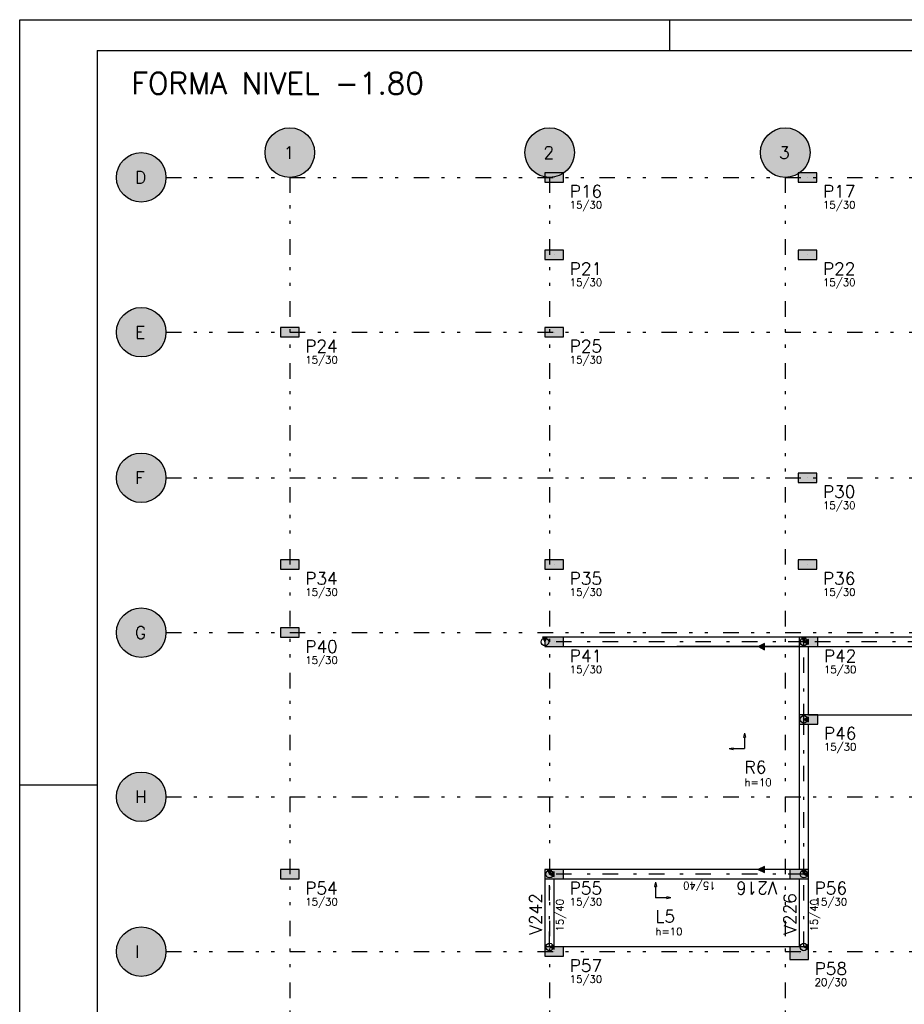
# Model space of a CAD drawing. Extents: x 0 to 119, y 0 to 84.
# Tile 3 of 8: x 0 to 29, y 52 to 84. Entities that reach past the tile are written whole.
import ezdxf

# ---------------------------------------------------------------- set-up
doc = ezdxf.new("R2010")
doc.units = 0
doc.header["$MEASUREMENT"] = 0
doc.linetypes.add('ESTILO_TQS_0003', pattern=[1.5, 0.5, -0.4, 0.1, -0.5])
doc.linetypes.add('ESTILO_TQS_0004', pattern=[2, 0.5, -0.4, 0.1, -0.4, 0.1, -0.5])
for name, color, linetype in [('1', 1, 'CONTINUOUS'), ('2', 2, 'CONTINUOUS'), ('3', 3, 'CONTINUOUS'), ('4', 4, 'CONTINUOUS'), ('6', 6, 'CONTINUOUS'), ('8', 8, 'CONTINUOUS'), ('9', 9, 'CONTINUOUS')]:
    doc.layers.add(name, color=color, linetype=linetype)
doc.styles.get("Standard").update_dxf_attribs({"font": 'ROMANS.SHX'})

msp = doc.modelspace()

# ---------------------------------------------------------------- linework, layer by layer
at = {"layer": '1', "linetype": 'Continuous'}
for points in [[(17.03926, 64.1589), (16.88926, 64.1589), (16.96426, 64.0089), (17.03926, 64.1589)], [(25.17426, 64.1589), (17.56426, 64.1589)], [(23.855927, 63.8589), (24.055927, 63.7589), (24.055927, 63.9589), (23.855927, 63.8589)], [(25.39926, 64.1589), (25.24926, 64.1589), (25.32426, 64.0089), (25.39926, 64.1589)], [(25.47426, 63.9339), (25.47426, 64.0839), (25.32426, 64.0089), (25.47426, 63.9339)], [(33.38426, 64.1589), (25.77426, 64.1589)], [(17.56426, 63.8589), (25.17426, 63.8589)], [(25.17426, 63.8589), (25.17426, 61.6589)], [(25.47426, 61.6589), (25.47426, 63.8589)], [(25.77426, 63.8589), (33.38426, 63.8589)], [(25.17426, 61.3589), (25.17426, 56.6589)], [(25.47426, 61.4339), (25.47426, 61.5839), (25.32426, 61.5089), (25.47426, 61.4339)], [(25.47426, 56.6589), (25.47426, 61.3589)], [(17.18926, 56.6589), (17.03926, 56.6589), (17.11426, 56.5089), (17.18926, 56.6589)], [(24.87426, 56.6589), (17.56426, 56.6589)], [(23.850927, 56.6589), (24.050927, 56.5589), (24.050927, 56.7589), (23.850927, 56.6589)], [(25.39926, 56.6589), (25.24926, 56.6589), (25.32426, 56.5089), (25.39926, 56.6589)], [(16.96426, 56.3589), (16.96426, 54.1589)], [(17.26426, 56.4339), (17.26426, 56.5839), (17.11426, 56.5089), (17.26426, 56.4339)], [(17.26426, 54.1589), (17.26426, 56.3589)], [(17.56426, 56.3589), (24.87426, 56.3589)], [(25.17426, 56.3589), (25.17426, 54.1589)], [(25.47426, 56.4339), (25.47426, 56.5839), (25.32426, 56.5089), (25.47426, 56.4339)], [(25.47426, 54.1589), (25.47426, 56.3589)], [(17.26426, 54.0839), (17.26426, 54.2339), (17.11426, 54.1589), (17.26426, 54.0839)], [(25.47426, 54.0839), (25.47426, 54.2339), (25.32426, 54.1589), (25.47426, 54.0839)]]:
    msp.add_lwpolyline(points, dxfattribs=at)
for centre in [(16.96426, 64.0089), (25.32426, 64.0089), (25.32426, 64.0089), (25.32426, 61.5089), (17.11426, 56.5089), (17.11426, 56.5089), (25.32426, 56.5089), (25.32426, 56.5089), (17.11426, 54.1589), (25.32426, 54.1589)]:
    msp.add_circle(centre, 0.12, dxfattribs=at)
at = {"layer": '2', "linetype": 'Continuous'}
for centre in [(8.72426, 79.8089), (17.11426, 79.8089), (24.72426, 79.8089), (3.92426, 79.0089), (3.92426, 74.0089), (3.92426, 69.3089), (3.92426, 64.3089), (3.92426, 59.0089), (3.92426, 54.0089)]:
    msp.add_circle(centre, 0.8, dxfattribs=at)
at = {"layer": '6', "linetype": 'Continuous'}
for points in [[(17.56426, 78.8589), (17.56426, 79.1589), (16.96426, 79.1589), (16.96426, 78.8589), (17.56426, 78.8589)], [(25.74426, 78.8589), (25.74426, 79.1589), (25.14426, 79.1589), (25.14426, 78.8589), (25.74426, 78.8589)], [(17.56426, 76.3589), (17.56426, 76.6589), (16.96426, 76.6589), (16.96426, 76.3589), (17.56426, 76.3589)], [(25.74426, 76.3589), (25.74426, 76.6589), (25.14426, 76.6589), (25.14426, 76.3589), (25.74426, 76.3589)], [(9.02426, 73.8589), (9.02426, 74.1589), (8.42426, 74.1589), (8.42426, 73.8589), (9.02426, 73.8589)], [(17.56426, 73.8589), (17.56426, 74.1589), (16.96426, 74.1589), (16.96426, 73.8589), (17.56426, 73.8589)], [(25.74426, 69.1589), (25.74426, 69.4589), (25.14426, 69.4589), (25.14426, 69.1589), (25.74426, 69.1589)], [(9.02426, 66.3589), (9.02426, 66.6589), (8.42426, 66.6589), (8.42426, 66.3589), (9.02426, 66.3589)], [(17.56426, 66.3589), (17.56426, 66.6589), (16.96426, 66.6589), (16.96426, 66.3589), (17.56426, 66.3589)], [(25.74426, 66.3589), (25.74426, 66.6589), (25.14426, 66.6589), (25.14426, 66.3589), (25.74426, 66.3589)], [(8.42426, 64.4589), (8.42426, 64.1589), (9.02426, 64.1589), (9.02426, 64.4589), (8.42426, 64.4589)], [(17.56426, 63.8589), (17.56426, 64.1589), (16.96426, 64.1589), (16.96426, 63.8589), (17.56426, 63.8589)], [(25.77426, 63.8589), (25.77426, 64.1589), (25.17426, 64.1589), (25.17426, 63.8589), (25.77426, 63.8589)], [(25.77426, 61.3589), (25.77426, 61.6589), (25.17426, 61.6589), (25.17426, 61.3589), (25.77426, 61.3589)], [(9.02426, 56.3589), (9.02426, 56.6589), (8.42426, 56.6589), (8.42426, 56.3589), (9.02426, 56.3589)], [(17.56426, 56.3589), (17.56426, 56.6589), (16.96426, 56.6589), (16.96426, 56.3589), (17.56426, 56.3589)], [(25.47426, 56.3589), (25.47426, 56.6589), (24.87426, 56.6589), (24.87426, 56.3589), (25.47426, 56.3589)], [(17.56426, 53.8589), (17.56426, 54.1589), (16.96426, 54.1589), (16.96426, 53.8589), (17.56426, 53.8589)], [(25.47426, 53.7589), (25.47426, 54.1589), (24.87426, 54.1589), (24.87426, 53.7589), (25.47426, 53.7589)]]:
    msp.add_lwpolyline(points, dxfattribs=at)
at = {"layer": '8', "linetype": 'Continuous'}
for p, q in [((0, 0), (0, 84.099998)), ((0, 84.099998), (118.900002, 84.099998)), ((21, 83.099998), (21, 84.099998)), ((2.5, 83.099998), (117.900002, 83.099998)), ((2.5, 83.099998), (2.5, 1)), ((17.26426, 79.0089), (17.26426, 79.0089)), ((25.44426, 79.0089), (25.44426, 79.0089)), ((17.26426, 76.5089), (17.26426, 76.5089)), ((25.44426, 76.5089), (25.44426, 76.5089)), ((8.72426, 74.0089), (8.72426, 74.0089)), ((17.26426, 74.0089), (17.26426, 74.0089)), ((25.44426, 69.3089), (25.44426, 69.3089)), ((8.72426, 66.5089), (8.72426, 66.5089)), ((17.26426, 66.5089), (17.26426, 66.5089)), ((25.44426, 66.5089), (25.44426, 66.5089)), ((8.72426, 64.3089), (8.72426, 64.3089)), ((17.26426, 64.0089), (17.26426, 64.0089)), ((25.47426, 64.0089), (25.47426, 64.0089)), ((25.17426, 63.8589), (21.21926, 63.8589)), ((25.47426, 61.6589), (45.86426, 61.6589)), ((25.47426, 61.5089), (25.47426, 61.5089)), ((23.410076, 61.06379), (23.379187, 60.931382)), ((23.410076, 61.06379), (23.440964, 60.931382)), ((23.379187, 60.931382), (23.440964, 60.931382)), ((23.410076, 60.931382), (23.410076, 60.56379)), ((22.910076, 60.56379), (23.042484, 60.594675)), ((22.910076, 60.56379), (23.042484, 60.532904)), ((23.042484, 60.532904), (23.042484, 60.594675)), ((23.042484, 60.56379), (23.410076, 60.56379)), ((0, 59.400002), (2.5, 59.400002)), ((25.17426, 56.6589), (21.20426, 56.6589)), ((8.72426, 56.5089), (8.72426, 56.5089)), ((17.26426, 56.5089), (17.26426, 56.5089)), ((25.17426, 56.5089), (25.17426, 56.5089)), ((20.53162, 56.248665), (20.500734, 56.116257)), ((20.500734, 56.116257), (20.562505, 56.116257)), ((20.53162, 56.248665), (20.562505, 56.116257)), ((20.53162, 56.116257), (20.53162, 55.748665)), ((20.899212, 55.748665), (20.53162, 55.748665)), ((21.03162, 55.748665), (20.899212, 55.779554)), ((20.899212, 55.779554), (20.899212, 55.717777)), ((21.03162, 55.748665), (20.899212, 55.717777)), ((25.17426, 54.1589), (17.26426, 54.1589)), ((17.26426, 54.0089), (17.26426, 54.0089)), ((25.17426, 53.9589), (25.17426, 53.9589))]:
    msp.add_line(p, q, dxfattribs=at)
at = {"layer": '8', "linetype": 'ESTILO_TQS_0004'}
for p, q in [((4.72426, 79.0089), (53.86426, 79.0089)), ((8.72426, 79.0089), (8.72426, 31.3089)), ((17.11426, 79.0089), (17.11426, 31.3089)), ((24.72426, 79.0089), (24.72426, 31.3089)), ((4.72426, 74.0089), (53.86426, 74.0089)), ((4.72426, 69.3089), (53.86426, 69.3089)), ((4.72426, 64.3089), (53.86426, 64.3089)), ((4.72426, 59.0089), (53.86426, 59.0089)), ((4.72426, 54.0089), (53.86426, 54.0089))]:
    msp.add_line(p, q, dxfattribs=at)
at = {"layer": '8', "linetype": 'ESTILO_TQS_0003'}
for p, q in [((25.32426, 64.0089), (16.96426, 64.0089)), ((25.32426, 61.5089), (25.32426, 64.0089)), ((33.68426, 64.0089), (25.32426, 64.0089)), ((25.32426, 56.5089), (25.32426, 61.5089)), ((25.32426, 56.5089), (17.11426, 56.5089)), ((17.11426, 54.1589), (17.11426, 56.5089)), ((25.32426, 54.1589), (25.32426, 56.5089))]:
    msp.add_line(p, q, dxfattribs=at)
at = {"layer": '9', "linetype": 'Continuous'}
for points in [[(9.52426, 79.8089), (8.262916, 80.462476), (8.178217, 80.393569)], [(9.52426, 79.8089), (8.356208, 80.519208), (8.262916, 80.462476)], [(9.52426, 79.8089), (8.456356, 80.562709), (8.356208, 80.519208)], [(9.52426, 79.8089), (8.561495, 80.592167), (8.456356, 80.562709)], [(9.52426, 79.8089), (8.669666, 80.607035), (8.561495, 80.592167)], [(9.52426, 79.8089), (8.778854, 80.607035), (8.669666, 80.607035)], [(9.52426, 79.8089), (8.887025, 80.592167), (8.778854, 80.607035)], [(9.52426, 79.8089), (8.992164, 80.562709), (8.887025, 80.592167)], [(9.52426, 79.8089), (9.092312, 80.519208), (8.992164, 80.562709)], [(9.52426, 79.8089), (9.185604, 80.462476), (9.092312, 80.519208)], [(9.52426, 79.8089), (9.270303, 80.393569), (9.185604, 80.462476)], [(17.91426, 79.8089), (16.652916, 80.462476), (16.568217, 80.393569)], [(17.91426, 79.8089), (16.746208, 80.519208), (16.652916, 80.462476)], [(17.91426, 79.8089), (16.846356, 80.562709), (16.746208, 80.519208)], [(17.91426, 79.8089), (16.951495, 80.592167), (16.846356, 80.562709)], [(17.91426, 79.8089), (17.059666, 80.607035), (16.951495, 80.592167)], [(17.91426, 79.8089), (17.168854, 80.607035), (17.059666, 80.607035)], [(17.91426, 79.8089), (17.277025, 80.592167), (17.168854, 80.607035)], [(17.91426, 79.8089), (17.382164, 80.562709), (17.277025, 80.592167)], [(17.91426, 79.8089), (17.482312, 80.519208), (17.382164, 80.562709)], [(17.91426, 79.8089), (17.575604, 80.462476), (17.482312, 80.519208)], [(17.91426, 79.8089), (17.660303, 80.393569), (17.575604, 80.462476)], [(25.52426, 79.8089), (24.262916, 80.462476), (24.178217, 80.393569)], [(25.52426, 79.8089), (24.356208, 80.519208), (24.262916, 80.462476)], [(25.52426, 79.8089), (24.456356, 80.562709), (24.356208, 80.519208)], [(25.52426, 79.8089), (24.561495, 80.592167), (24.456356, 80.562709)], [(25.52426, 79.8089), (24.669666, 80.607035), (24.561495, 80.592167)], [(25.52426, 79.8089), (24.778854, 80.607035), (24.669666, 80.607035)], [(25.52426, 79.8089), (24.887025, 80.592167), (24.778854, 80.607035)], [(25.52426, 79.8089), (24.992164, 80.562709), (24.887025, 80.592167)], [(25.52426, 79.8089), (25.092312, 80.519208), (24.992164, 80.562709)], [(25.52426, 79.8089), (25.185604, 80.462476), (25.092312, 80.519208)], [(25.52426, 79.8089), (25.270303, 80.393569), (25.185604, 80.462476)], [(9.52426, 79.8089), (7.990491, 80.127621), (7.953926, 80.024737)], [(9.52426, 79.8089), (8.040724, 80.224567), (7.990491, 80.127621)], [(9.52426, 79.8089), (8.103691, 80.31377), (8.040724, 80.224567)], [(9.52426, 79.8089), (8.178217, 80.393569), (8.103691, 80.31377)], [(9.52426, 79.8089), (9.344829, 80.31377), (9.270303, 80.393569)], [(9.52426, 79.8089), (9.407796, 80.224567), (9.344829, 80.31377)], [(9.52426, 79.8089), (9.458029, 80.127621), (9.407796, 80.224567)], [(9.52426, 79.8089), (9.494594, 80.024737), (9.458029, 80.127621)], [(17.91426, 79.8089), (16.380491, 80.127621), (16.343926, 80.024737)], [(17.91426, 79.8089), (16.430724, 80.224567), (16.380491, 80.127621)], [(17.91426, 79.8089), (16.493691, 80.31377), (16.430724, 80.224567)], [(17.91426, 79.8089), (16.568217, 80.393569), (16.493691, 80.31377)], [(17.91426, 79.8089), (17.734829, 80.31377), (17.660303, 80.393569)], [(17.91426, 79.8089), (17.797796, 80.224567), (17.734829, 80.31377)], [(17.91426, 79.8089), (17.848029, 80.127621), (17.797796, 80.224567)], [(17.91426, 79.8089), (17.884594, 80.024737), (17.848029, 80.127621)], [(25.52426, 79.8089), (23.990491, 80.127621), (23.953926, 80.024737)], [(25.52426, 79.8089), (24.040724, 80.224567), (23.990491, 80.127621)], [(25.52426, 79.8089), (24.103691, 80.31377), (24.040724, 80.224567)], [(25.52426, 79.8089), (24.178217, 80.393569), (24.103691, 80.31377)], [(25.52426, 79.8089), (25.344829, 80.31377), (25.270303, 80.393569)], [(25.52426, 79.8089), (25.407796, 80.224567), (25.344829, 80.31377)], [(25.52426, 79.8089), (25.458029, 80.127621), (25.407796, 80.224567)], [(25.52426, 79.8089), (25.494594, 80.024737), (25.458029, 80.127621)], [(4.72426, 79.0089), (3.869666, 79.807035), (3.761495, 79.792167)], [(4.72426, 79.0089), (3.978854, 79.807035), (3.869666, 79.807035)], [(4.72426, 79.0089), (4.087025, 79.792167), (3.978854, 79.807035)], [(9.52426, 79.8089), (7.931711, 79.917833), (7.92426, 79.8089)], [(9.52426, 79.8089), (7.92426, 79.8089), (7.931711, 79.699967)], [(9.52426, 79.8089), (7.953926, 80.024737), (7.931711, 79.917833)], [(9.52426, 79.8089), (7.931711, 79.699967), (7.953926, 79.593063)], [(9.52426, 79.8089), (7.953926, 79.593063), (7.990491, 79.490179)], [(9.52426, 79.8089), (7.990491, 79.490179), (8.040724, 79.393233)], [(9.52426, 79.8089), (8.040724, 79.393233), (8.103691, 79.30403)], [(9.52426, 79.8089), (8.103691, 79.30403), (8.178217, 79.224231)], [(9.52426, 79.8089), (8.178217, 79.224231), (8.262916, 79.155324)], [(9.52426, 79.8089), (8.262916, 79.155324), (8.356208, 79.098592)], [(9.52426, 79.8089), (8.356208, 79.098592), (8.456356, 79.055091)], [(9.52426, 79.8089), (8.456356, 79.055091), (8.561495, 79.025633)], [(9.52426, 79.8089), (8.561495, 79.025633), (8.669666, 79.010765)], [(9.52426, 79.8089), (8.669666, 79.010765), (8.778854, 79.010765)], [(9.52426, 79.8089), (8.778854, 79.010765), (8.887025, 79.025633)], [(9.52426, 79.8089), (8.887025, 79.025633), (8.992164, 79.055091)], [(9.52426, 79.8089), (8.992164, 79.055091), (9.092312, 79.098592)], [(9.52426, 79.8089), (9.092312, 79.098592), (9.185604, 79.155324)], [(9.52426, 79.8089), (9.185604, 79.155324), (9.270303, 79.224231)], [(9.52426, 79.8089), (9.270303, 79.224231), (9.344829, 79.30403)], [(9.52426, 79.8089), (9.344829, 79.30403), (9.407796, 79.393233)], [(9.52426, 79.8089), (9.407796, 79.393233), (9.458029, 79.490179)], [(9.52426, 79.8089), (9.458029, 79.490179), (9.494594, 79.593063)], [(9.52426, 79.8089), (9.516809, 79.917833), (9.494594, 80.024737)], [(9.52426, 79.8089), (9.494594, 79.593063), (9.516809, 79.699967)], [(9.52426, 79.8089), (9.516809, 79.699967), (9.52426, 79.8089)], [(17.91426, 79.8089), (16.321711, 79.917833), (16.31426, 79.8089)], [(17.91426, 79.8089), (16.31426, 79.8089), (16.321711, 79.699967)], [(17.91426, 79.8089), (16.343926, 80.024737), (16.321711, 79.917833)], [(17.91426, 79.8089), (16.321711, 79.699967), (16.343926, 79.593063)], [(17.91426, 79.8089), (16.343926, 79.593063), (16.380491, 79.490179)], [(17.91426, 79.8089), (16.380491, 79.490179), (16.430724, 79.393233)], [(17.91426, 79.8089), (16.430724, 79.393233), (16.493691, 79.30403)], [(17.91426, 79.8089), (16.493691, 79.30403), (16.568217, 79.224231)], [(17.91426, 79.8089), (16.568217, 79.224231), (16.652916, 79.155324)], [(17.91426, 79.8089), (16.652916, 79.155324), (16.746208, 79.098592)], [(17.91426, 79.8089), (16.746208, 79.098592), (16.846356, 79.055091)], [(17.91426, 79.8089), (16.846356, 79.055091), (16.951495, 79.025633)], [(17.91426, 79.8089), (16.951495, 79.025633), (17.059666, 79.010765)], [(17.91426, 79.8089), (17.059666, 79.010765), (17.168854, 79.010765)], [(17.91426, 79.8089), (17.168854, 79.010765), (17.277025, 79.025633)], [(17.91426, 79.8089), (17.277025, 79.025633), (17.382164, 79.055091)], [(17.91426, 79.8089), (17.382164, 79.055091), (17.482312, 79.098592)], [(17.91426, 79.8089), (17.482312, 79.098592), (17.575604, 79.155324)], [(17.91426, 79.8089), (17.575604, 79.155324), (17.660303, 79.224231)], [(17.91426, 79.8089), (17.660303, 79.224231), (17.734829, 79.30403)], [(17.91426, 79.8089), (17.734829, 79.30403), (17.797796, 79.393233)], [(17.91426, 79.8089), (17.797796, 79.393233), (17.848029, 79.490179)], [(17.91426, 79.8089), (17.848029, 79.490179), (17.884594, 79.593063)], [(17.91426, 79.8089), (17.906809, 79.917833), (17.884594, 80.024737)], [(17.91426, 79.8089), (17.884594, 79.593063), (17.906809, 79.699967)], [(17.91426, 79.8089), (17.906809, 79.699967), (17.91426, 79.8089)], [(25.52426, 79.8089), (23.931711, 79.917833), (23.92426, 79.8089)], [(25.52426, 79.8089), (23.92426, 79.8089), (23.931711, 79.699967)], [(25.52426, 79.8089), (23.953926, 80.024737), (23.931711, 79.917833)], [(25.52426, 79.8089), (23.931711, 79.699967), (23.953926, 79.593063)], [(25.52426, 79.8089), (23.953926, 79.593063), (23.990491, 79.490179)], [(25.52426, 79.8089), (23.990491, 79.490179), (24.040724, 79.393233)], [(25.52426, 79.8089), (24.040724, 79.393233), (24.103691, 79.30403)], [(25.52426, 79.8089), (24.103691, 79.30403), (24.178217, 79.224231)], [(25.52426, 79.8089), (24.178217, 79.224231), (24.262916, 79.155324)], [(25.52426, 79.8089), (24.262916, 79.155324), (24.356208, 79.098592)], [(25.52426, 79.8089), (24.356208, 79.098592), (24.456356, 79.055091)], [(25.52426, 79.8089), (24.456356, 79.055091), (24.561495, 79.025633)], [(25.52426, 79.8089), (24.561495, 79.025633), (24.669666, 79.010765)], [(25.52426, 79.8089), (24.669666, 79.010765), (24.778854, 79.010765)], [(25.52426, 79.8089), (24.778854, 79.010765), (24.887025, 79.025633)], [(25.52426, 79.8089), (24.887025, 79.025633), (24.992164, 79.055091)], [(25.52426, 79.8089), (24.992164, 79.055091), (25.092312, 79.098592)], [(25.52426, 79.8089), (25.092312, 79.098592), (25.185604, 79.155324)], [(25.52426, 79.8089), (25.185604, 79.155324), (25.270303, 79.224231)], [(25.52426, 79.8089), (25.270303, 79.224231), (25.344829, 79.30403)], [(25.52426, 79.8089), (25.344829, 79.30403), (25.407796, 79.393233)], [(25.52426, 79.8089), (25.407796, 79.393233), (25.458029, 79.490179)], [(25.52426, 79.8089), (25.458029, 79.490179), (25.494594, 79.593063)], [(25.52426, 79.8089), (25.516809, 79.917833), (25.494594, 80.024737)], [(25.52426, 79.8089), (25.494594, 79.593063), (25.516809, 79.699967)], [(25.52426, 79.8089), (25.516809, 79.699967), (25.52426, 79.8089)], [(4.72426, 79.0089), (3.303691, 79.51377), (3.240724, 79.424567)], [(4.72426, 79.0089), (3.378217, 79.593569), (3.303691, 79.51377)], [(4.72426, 79.0089), (3.462916, 79.662476), (3.378217, 79.593569)], [(4.72426, 79.0089), (3.556208, 79.719208), (3.462916, 79.662476)], [(4.72426, 79.0089), (3.656356, 79.762709), (3.556208, 79.719208)], [(4.72426, 79.0089), (3.761495, 79.792167), (3.656356, 79.762709)], [(4.72426, 79.0089), (4.192164, 79.762709), (4.087025, 79.792167)], [(4.72426, 79.0089), (4.292312, 79.719208), (4.192164, 79.762709)], [(4.72426, 79.0089), (4.385604, 79.662476), (4.292312, 79.719208)], [(4.72426, 79.0089), (4.470303, 79.593569), (4.385604, 79.662476)], [(4.72426, 79.0089), (4.544829, 79.51377), (4.470303, 79.593569)], [(4.72426, 79.0089), (4.607796, 79.424567), (4.544829, 79.51377)], [(4.72426, 79.0089), (3.153926, 79.224737), (3.131711, 79.117833)], [(4.72426, 79.0089), (3.190491, 79.327621), (3.153926, 79.224737)], [(4.72426, 79.0089), (3.240724, 79.424567), (3.190491, 79.327621)], [(4.72426, 79.0089), (4.658029, 79.327621), (4.607796, 79.424567)], [(4.72426, 79.0089), (4.694594, 79.224737), (4.658029, 79.327621)], [(4.72426, 79.0089), (4.716809, 79.117833), (4.694594, 79.224737)], [(4.72426, 79.0089), (3.131711, 79.117833), (3.12426, 79.0089)], [(4.72426, 79.0089), (3.12426, 79.0089), (3.131711, 78.899967)], [(4.72426, 79.0089), (3.131711, 78.899967), (3.153926, 78.793063)], [(4.72426, 79.0089), (3.153926, 78.793063), (3.190491, 78.690179)], [(4.72426, 79.0089), (3.190491, 78.690179), (3.240724, 78.593233)], [(4.72426, 79.0089), (3.240724, 78.593233), (3.303691, 78.50403)], [(4.72426, 79.0089), (3.303691, 78.50403), (3.378217, 78.424231)], [(4.72426, 79.0089), (3.378217, 78.424231), (3.462916, 78.355324)], [(4.72426, 79.0089), (3.462916, 78.355324), (3.556208, 78.298592)], [(4.72426, 79.0089), (3.556208, 78.298592), (3.656356, 78.255091)], [(4.72426, 79.0089), (3.656356, 78.255091), (3.761495, 78.225633)], [(4.72426, 79.0089), (3.761495, 78.225633), (3.869666, 78.210765)], [(4.72426, 79.0089), (3.869666, 78.210765), (3.978854, 78.210765)], [(4.72426, 79.0089), (3.978854, 78.210765), (4.087025, 78.225633)], [(4.72426, 79.0089), (4.087025, 78.225633), (4.192164, 78.255091)], [(4.72426, 79.0089), (4.192164, 78.255091), (4.292312, 78.298592)], [(4.72426, 79.0089), (4.292312, 78.298592), (4.385604, 78.355324)], [(4.72426, 79.0089), (4.385604, 78.355324), (4.470303, 78.424231)], [(4.72426, 79.0089), (4.470303, 78.424231), (4.544829, 78.50403)], [(4.72426, 79.0089), (4.544829, 78.50403), (4.607796, 78.593233)], [(4.72426, 79.0089), (4.607796, 78.593233), (4.658029, 78.690179)], [(4.72426, 79.0089), (4.658029, 78.690179), (4.694594, 78.793063)], [(4.72426, 79.0089), (4.694594, 78.793063), (4.716809, 78.899967)], [(4.72426, 79.0089), (4.716809, 78.899967), (4.72426, 79.0089)], [(17.56426, 78.8589), (17.56426, 79.1589), (16.96426, 79.1589)], [(17.56426, 78.8589), (16.96426, 79.1589), (16.96426, 78.8589)], [(17.56426, 78.8589), (16.96426, 78.8589), (17.56426, 78.8589)], [(25.74426, 78.8589), (25.74426, 79.1589), (25.14426, 79.1589)], [(25.74426, 78.8589), (25.14426, 79.1589), (25.14426, 78.8589)], [(25.74426, 78.8589), (25.14426, 78.8589), (25.74426, 78.8589)], [(17.56426, 76.3589), (17.56426, 76.6589), (16.96426, 76.6589)], [(17.56426, 76.3589), (16.96426, 76.6589), (16.96426, 76.3589)], [(25.74426, 76.3589), (25.74426, 76.6589), (25.14426, 76.6589)], [(25.74426, 76.3589), (25.14426, 76.6589), (25.14426, 76.3589)], [(17.56426, 76.3589), (16.96426, 76.3589), (17.56426, 76.3589)], [(25.74426, 76.3589), (25.14426, 76.3589), (25.74426, 76.3589)], [(4.72426, 74.0089), (3.556208, 74.719208), (3.462916, 74.662476)], [(4.72426, 74.0089), (3.656356, 74.762709), (3.556208, 74.719208)], [(4.72426, 74.0089), (3.761495, 74.792167), (3.656356, 74.762709)], [(4.72426, 74.0089), (3.869666, 74.807035), (3.761495, 74.792167)], [(4.72426, 74.0089), (3.978854, 74.807035), (3.869666, 74.807035)], [(4.72426, 74.0089), (4.087025, 74.792167), (3.978854, 74.807035)], [(4.72426, 74.0089), (4.192164, 74.762709), (4.087025, 74.792167)], [(4.72426, 74.0089), (4.292312, 74.719208), (4.192164, 74.762709)], [(4.72426, 74.0089), (4.385604, 74.662476), (4.292312, 74.719208)], [(4.72426, 74.0089), (3.240724, 74.424567), (3.190491, 74.327621)], [(4.72426, 74.0089), (3.303691, 74.51377), (3.240724, 74.424567)], [(4.72426, 74.0089), (3.378217, 74.593569), (3.303691, 74.51377)], [(4.72426, 74.0089), (3.462916, 74.662476), (3.378217, 74.593569)], [(4.72426, 74.0089), (4.470303, 74.593569), (4.385604, 74.662476)], [(4.72426, 74.0089), (4.544829, 74.51377), (4.470303, 74.593569)], [(4.72426, 74.0089), (4.607796, 74.424567), (4.544829, 74.51377)], [(4.72426, 74.0089), (4.658029, 74.327621), (4.607796, 74.424567)], [(4.72426, 74.0089), (3.131711, 74.117833), (3.12426, 74.0089)], [(4.72426, 74.0089), (3.153926, 74.224737), (3.131711, 74.117833)], [(4.72426, 74.0089), (3.190491, 74.327621), (3.153926, 74.224737)], [(4.72426, 74.0089), (4.694594, 74.224737), (4.658029, 74.327621)], [(4.72426, 74.0089), (4.716809, 74.117833), (4.694594, 74.224737)], [(9.02426, 73.8589), (9.02426, 74.1589), (8.42426, 74.1589)], [(9.02426, 73.8589), (8.42426, 74.1589), (8.42426, 73.8589)], [(17.56426, 73.8589), (17.56426, 74.1589), (16.96426, 74.1589)], [(17.56426, 73.8589), (16.96426, 74.1589), (16.96426, 73.8589)], [(4.72426, 74.0089), (3.12426, 74.0089), (3.131711, 73.899967)], [(4.72426, 74.0089), (3.131711, 73.899967), (3.153926, 73.793063)], [(4.72426, 74.0089), (3.153926, 73.793063), (3.190491, 73.690179)], [(4.72426, 74.0089), (3.190491, 73.690179), (3.240724, 73.593233)], [(4.72426, 74.0089), (3.240724, 73.593233), (3.303691, 73.50403)], [(4.72426, 74.0089), (3.303691, 73.50403), (3.378217, 73.424231)], [(4.72426, 74.0089), (3.378217, 73.424231), (3.462916, 73.355324)], [(4.72426, 74.0089), (3.462916, 73.355324), (3.556208, 73.298592)], [(4.72426, 74.0089), (3.556208, 73.298592), (3.656356, 73.255091)], [(4.72426, 74.0089), (3.656356, 73.255091), (3.761495, 73.225633)], [(4.72426, 74.0089), (3.761495, 73.225633), (3.869666, 73.210765)], [(4.72426, 74.0089), (3.869666, 73.210765), (3.978854, 73.210765)], [(4.72426, 74.0089), (3.978854, 73.210765), (4.087025, 73.225633)], [(4.72426, 74.0089), (4.087025, 73.225633), (4.192164, 73.255091)], [(4.72426, 74.0089), (4.192164, 73.255091), (4.292312, 73.298592)], [(4.72426, 74.0089), (4.292312, 73.298592), (4.385604, 73.355324)], [(4.72426, 74.0089), (4.385604, 73.355324), (4.470303, 73.424231)], [(4.72426, 74.0089), (4.470303, 73.424231), (4.544829, 73.50403)], [(4.72426, 74.0089), (4.544829, 73.50403), (4.607796, 73.593233)], [(4.72426, 74.0089), (4.607796, 73.593233), (4.658029, 73.690179)], [(4.72426, 74.0089), (4.658029, 73.690179), (4.694594, 73.793063)], [(4.72426, 74.0089), (4.694594, 73.793063), (4.716809, 73.899967)], [(4.72426, 74.0089), (4.716809, 73.899967), (4.72426, 74.0089)], [(9.02426, 73.8589), (8.42426, 73.8589), (9.02426, 73.8589)], [(17.56426, 73.8589), (16.96426, 73.8589), (17.56426, 73.8589)], [(4.72426, 69.3089), (3.462916, 69.962476), (3.378217, 69.893569)], [(4.72426, 69.3089), (3.556208, 70.019208), (3.462916, 69.962476)], [(4.72426, 69.3089), (3.656356, 70.062709), (3.556208, 70.019208)], [(4.72426, 69.3089), (3.761495, 70.092167), (3.656356, 70.062709)], [(4.72426, 69.3089), (3.869666, 70.107035), (3.761495, 70.092167)], [(4.72426, 69.3089), (3.978854, 70.107035), (3.869666, 70.107035)], [(4.72426, 69.3089), (4.087025, 70.092167), (3.978854, 70.107035)], [(4.72426, 69.3089), (4.192164, 70.062709), (4.087025, 70.092167)], [(4.72426, 69.3089), (4.292312, 70.019208), (4.192164, 70.062709)], [(4.72426, 69.3089), (4.385604, 69.962476), (4.292312, 70.019208)], [(4.72426, 69.3089), (4.470303, 69.893569), (4.385604, 69.962476)], [(4.72426, 69.3089), (3.190491, 69.627621), (3.153926, 69.524737)], [(4.72426, 69.3089), (3.240724, 69.724567), (3.190491, 69.627621)], [(4.72426, 69.3089), (3.303691, 69.81377), (3.240724, 69.724567)], [(4.72426, 69.3089), (3.378217, 69.893569), (3.303691, 69.81377)], [(4.72426, 69.3089), (4.544829, 69.81377), (4.470303, 69.893569)], [(4.72426, 69.3089), (4.607796, 69.724567), (4.544829, 69.81377)], [(4.72426, 69.3089), (4.658029, 69.627621), (4.607796, 69.724567)], [(4.72426, 69.3089), (4.694594, 69.524737), (4.658029, 69.627621)], [(4.72426, 69.3089), (3.131711, 69.417833), (3.12426, 69.3089)], [(4.72426, 69.3089), (3.12426, 69.3089), (3.131711, 69.199967)], [(4.72426, 69.3089), (3.153926, 69.524737), (3.131711, 69.417833)], [(4.72426, 69.3089), (3.131711, 69.199967), (3.153926, 69.093063)], [(4.72426, 69.3089), (3.153926, 69.093063), (3.190491, 68.990179)], [(4.72426, 69.3089), (3.190491, 68.990179), (3.240724, 68.893233)], [(4.72426, 69.3089), (3.240724, 68.893233), (3.303691, 68.80403)], [(4.72426, 69.3089), (3.303691, 68.80403), (3.378217, 68.724231)], [(4.72426, 69.3089), (3.378217, 68.724231), (3.462916, 68.655324)], [(4.72426, 69.3089), (3.462916, 68.655324), (3.556208, 68.598592)], [(4.72426, 69.3089), (3.556208, 68.598592), (3.656356, 68.555091)], [(4.72426, 69.3089), (3.656356, 68.555091), (3.761495, 68.525633)], [(4.72426, 69.3089), (3.761495, 68.525633), (3.869666, 68.510765)], [(4.72426, 69.3089), (3.869666, 68.510765), (3.978854, 68.510765)], [(4.72426, 69.3089), (3.978854, 68.510765), (4.087025, 68.525633)], [(4.72426, 69.3089), (4.087025, 68.525633), (4.192164, 68.555091)], [(4.72426, 69.3089), (4.192164, 68.555091), (4.292312, 68.598592)], [(4.72426, 69.3089), (4.292312, 68.598592), (4.385604, 68.655324)], [(4.72426, 69.3089), (4.385604, 68.655324), (4.470303, 68.724231)], [(4.72426, 69.3089), (4.470303, 68.724231), (4.544829, 68.80403)], [(4.72426, 69.3089), (4.544829, 68.80403), (4.607796, 68.893233)], [(4.72426, 69.3089), (4.607796, 68.893233), (4.658029, 68.990179)], [(4.72426, 69.3089), (4.658029, 68.990179), (4.694594, 69.093063)], [(4.72426, 69.3089), (4.716809, 69.417833), (4.694594, 69.524737)], [(4.72426, 69.3089), (4.694594, 69.093063), (4.716809, 69.199967)], [(4.72426, 69.3089), (4.716809, 69.199967), (4.72426, 69.3089)], [(25.74426, 69.1589), (25.74426, 69.4589), (25.14426, 69.4589)], [(25.74426, 69.1589), (25.14426, 69.4589), (25.14426, 69.1589)], [(25.74426, 69.1589), (25.14426, 69.1589), (25.74426, 69.1589)], [(9.02426, 66.3589), (9.02426, 66.6589), (8.42426, 66.6589)], [(9.02426, 66.3589), (8.42426, 66.6589), (8.42426, 66.3589)], [(17.56426, 66.3589), (17.56426, 66.6589), (16.96426, 66.6589)], [(17.56426, 66.3589), (16.96426, 66.6589), (16.96426, 66.3589)], [(25.74426, 66.3589), (25.74426, 66.6589), (25.14426, 66.6589)], [(25.74426, 66.3589), (25.14426, 66.6589), (25.14426, 66.3589)], [(9.02426, 66.3589), (8.42426, 66.3589), (9.02426, 66.3589)], [(17.56426, 66.3589), (16.96426, 66.3589), (17.56426, 66.3589)], [(25.74426, 66.3589), (25.14426, 66.3589), (25.74426, 66.3589)], [(4.72426, 64.3089), (3.378217, 64.893569), (3.303691, 64.81377)], [(4.72426, 64.3089), (3.462916, 64.962476), (3.378217, 64.893569)], [(4.72426, 64.3089), (3.556208, 65.019208), (3.462916, 64.962476)], [(4.72426, 64.3089), (3.656356, 65.062709), (3.556208, 65.019208)], [(4.72426, 64.3089), (3.761495, 65.092167), (3.656356, 65.062709)], [(4.72426, 64.3089), (3.869666, 65.107035), (3.761495, 65.092167)], [(4.72426, 64.3089), (3.978854, 65.107035), (3.869666, 65.107035)], [(4.72426, 64.3089), (4.087025, 65.092167), (3.978854, 65.107035)], [(4.72426, 64.3089), (4.192164, 65.062709), (4.087025, 65.092167)], [(4.72426, 64.3089), (4.292312, 65.019208), (4.192164, 65.062709)], [(4.72426, 64.3089), (4.385604, 64.962476), (4.292312, 65.019208)], [(4.72426, 64.3089), (4.470303, 64.893569), (4.385604, 64.962476)], [(4.72426, 64.3089), (4.544829, 64.81377), (4.470303, 64.893569)], [(4.72426, 64.3089), (3.190491, 64.627621), (3.153926, 64.524737)], [(4.72426, 64.3089), (3.240724, 64.724567), (3.190491, 64.627621)], [(4.72426, 64.3089), (3.303691, 64.81377), (3.240724, 64.724567)], [(4.72426, 64.3089), (4.607796, 64.724567), (4.544829, 64.81377)], [(4.72426, 64.3089), (4.658029, 64.627621), (4.607796, 64.724567)], [(4.72426, 64.3089), (4.694594, 64.524737), (4.658029, 64.627621)], [(4.72426, 64.3089), (3.131711, 64.417833), (3.12426, 64.3089)], [(4.72426, 64.3089), (3.12426, 64.3089), (3.131711, 64.199967)], [(4.72426, 64.3089), (3.153926, 64.524737), (3.131711, 64.417833)], [(4.72426, 64.3089), (3.131711, 64.199967), (3.153926, 64.093063)], [(4.72426, 64.3089), (3.153926, 64.093063), (3.190491, 63.990179)], [(4.72426, 64.3089), (3.190491, 63.990179), (3.240724, 63.893233)], [(4.72426, 64.3089), (3.240724, 63.893233), (3.303691, 63.80403)], [(4.72426, 64.3089), (3.303691, 63.80403), (3.378217, 63.724231)], [(4.72426, 64.3089), (3.378217, 63.724231), (3.462916, 63.655324)], [(4.72426, 64.3089), (3.462916, 63.655324), (3.556208, 63.598592)], [(4.72426, 64.3089), (3.556208, 63.598592), (3.656356, 63.555091)], [(4.72426, 64.3089), (3.656356, 63.555091), (3.761495, 63.525633)], [(4.72426, 64.3089), (3.761495, 63.525633), (3.869666, 63.510765)], [(4.72426, 64.3089), (3.869666, 63.510765), (3.978854, 63.510765)], [(4.72426, 64.3089), (3.978854, 63.510765), (4.087025, 63.525633)], [(4.72426, 64.3089), (4.087025, 63.525633), (4.192164, 63.555091)], [(4.72426, 64.3089), (4.192164, 63.555091), (4.292312, 63.598592)], [(4.72426, 64.3089), (4.292312, 63.598592), (4.385604, 63.655324)], [(4.72426, 64.3089), (4.385604, 63.655324), (4.470303, 63.724231)], [(4.72426, 64.3089), (4.470303, 63.724231), (4.544829, 63.80403)], [(4.72426, 64.3089), (4.544829, 63.80403), (4.607796, 63.893233)], [(4.72426, 64.3089), (4.607796, 63.893233), (4.658029, 63.990179)], [(4.72426, 64.3089), (4.658029, 63.990179), (4.694594, 64.093063)], [(4.72426, 64.3089), (4.716809, 64.417833), (4.694594, 64.524737)], [(4.72426, 64.3089), (4.694594, 64.093063), (4.716809, 64.199967)], [(4.72426, 64.3089), (4.716809, 64.199967), (4.72426, 64.3089)], [(8.42426, 64.4589), (8.42426, 64.1589), (9.02426, 64.1589)], [(8.42426, 64.4589), (9.02426, 64.1589), (9.02426, 64.4589)], [(8.42426, 64.4589), (9.02426, 64.4589), (8.42426, 64.4589)], [(17.03926, 64.1589), (16.88926, 64.1589), (16.96426, 64.0089)], [(17.03926, 64.1589), (16.96426, 64.0089), (17.03926, 64.1589)], [(17.56426, 63.8589), (17.56426, 64.1589), (16.96426, 64.1589)], [(17.56426, 63.8589), (16.96426, 64.1589), (16.96426, 63.8589)], [(23.855927, 63.8589), (24.055927, 63.7589), (24.055927, 63.9589)], [(23.855927, 63.8589), (24.055927, 63.9589), (23.855927, 63.8589)], [(25.77426, 63.8589), (25.77426, 64.1589), (25.17426, 64.1589)], [(25.77426, 63.8589), (25.17426, 64.1589), (25.17426, 63.8589)], [(25.39926, 64.1589), (25.24926, 64.1589), (25.32426, 64.0089)], [(25.39926, 64.1589), (25.32426, 64.0089), (25.39926, 64.1589)], [(25.47426, 63.9339), (25.47426, 64.0839), (25.32426, 64.0089)], [(25.47426, 63.9339), (25.32426, 64.0089), (25.47426, 63.9339)], [(17.56426, 63.8589), (16.96426, 63.8589), (17.56426, 63.8589)], [(25.77426, 63.8589), (25.17426, 63.8589), (25.77426, 63.8589)], [(25.77426, 61.3589), (25.77426, 61.6589), (25.17426, 61.6589)], [(25.77426, 61.3589), (25.17426, 61.6589), (25.17426, 61.3589)], [(25.77426, 61.3589), (25.17426, 61.3589), (25.77426, 61.3589)], [(25.47426, 61.4339), (25.47426, 61.5839), (25.32426, 61.5089)], [(25.47426, 61.4339), (25.32426, 61.5089), (25.47426, 61.4339)], [(4.72426, 59.0089), (3.761495, 59.792167), (3.656356, 59.762709)], [(4.72426, 59.0089), (3.869666, 59.807035), (3.761495, 59.792167)], [(4.72426, 59.0089), (3.978854, 59.807035), (3.869666, 59.807035)], [(4.72426, 59.0089), (4.087025, 59.792167), (3.978854, 59.807035)], [(4.72426, 59.0089), (4.192164, 59.762709), (4.087025, 59.792167)], [(4.72426, 59.0089), (3.303691, 59.51377), (3.240724, 59.424567)], [(4.72426, 59.0089), (3.378217, 59.593569), (3.303691, 59.51377)], [(4.72426, 59.0089), (3.462916, 59.662476), (3.378217, 59.593569)], [(4.72426, 59.0089), (3.556208, 59.719208), (3.462916, 59.662476)], [(4.72426, 59.0089), (3.656356, 59.762709), (3.556208, 59.719208)], [(4.72426, 59.0089), (4.292312, 59.719208), (4.192164, 59.762709)], [(4.72426, 59.0089), (4.385604, 59.662476), (4.292312, 59.719208)], [(4.72426, 59.0089), (4.470303, 59.593569), (4.385604, 59.662476)], [(4.72426, 59.0089), (4.544829, 59.51377), (4.470303, 59.593569)], [(4.72426, 59.0089), (4.607796, 59.424567), (4.544829, 59.51377)], [(4.72426, 59.0089), (3.153926, 59.224737), (3.131711, 59.117833)], [(4.72426, 59.0089), (3.190491, 59.327621), (3.153926, 59.224737)], [(4.72426, 59.0089), (3.240724, 59.424567), (3.190491, 59.327621)], [(4.72426, 59.0089), (4.658029, 59.327621), (4.607796, 59.424567)], [(4.72426, 59.0089), (4.694594, 59.224737), (4.658029, 59.327621)], [(4.72426, 59.0089), (4.716809, 59.117833), (4.694594, 59.224737)], [(4.72426, 59.0089), (3.131711, 59.117833), (3.12426, 59.0089)], [(4.72426, 59.0089), (3.12426, 59.0089), (3.131711, 58.899967)], [(4.72426, 59.0089), (3.131711, 58.899967), (3.153926, 58.793063)], [(4.72426, 59.0089), (3.153926, 58.793063), (3.190491, 58.690179)], [(4.72426, 59.0089), (3.190491, 58.690179), (3.240724, 58.593233)], [(4.72426, 59.0089), (3.240724, 58.593233), (3.303691, 58.50403)], [(4.72426, 59.0089), (3.303691, 58.50403), (3.378217, 58.424231)], [(4.72426, 59.0089), (3.378217, 58.424231), (3.462916, 58.355324)], [(4.72426, 59.0089), (3.462916, 58.355324), (3.556208, 58.298592)], [(4.72426, 59.0089), (3.556208, 58.298592), (3.656356, 58.255091)], [(4.72426, 59.0089), (3.656356, 58.255091), (3.761495, 58.225633)], [(4.72426, 59.0089), (3.761495, 58.225633), (3.869666, 58.210765)], [(4.72426, 59.0089), (3.869666, 58.210765), (3.978854, 58.210765)], [(4.72426, 59.0089), (3.978854, 58.210765), (4.087025, 58.225633)], [(4.72426, 59.0089), (4.087025, 58.225633), (4.192164, 58.255091)], [(4.72426, 59.0089), (4.192164, 58.255091), (4.292312, 58.298592)], [(4.72426, 59.0089), (4.292312, 58.298592), (4.385604, 58.355324)], [(4.72426, 59.0089), (4.385604, 58.355324), (4.470303, 58.424231)], [(4.72426, 59.0089), (4.470303, 58.424231), (4.544829, 58.50403)], [(4.72426, 59.0089), (4.544829, 58.50403), (4.607796, 58.593233)], [(4.72426, 59.0089), (4.607796, 58.593233), (4.658029, 58.690179)], [(4.72426, 59.0089), (4.658029, 58.690179), (4.694594, 58.793063)], [(4.72426, 59.0089), (4.694594, 58.793063), (4.716809, 58.899967)], [(4.72426, 59.0089), (4.716809, 58.899967), (4.72426, 59.0089)], [(9.02426, 56.3589), (9.02426, 56.6589), (8.42426, 56.6589)], [(9.02426, 56.3589), (8.42426, 56.6589), (8.42426, 56.3589)], [(17.56426, 56.3589), (17.56426, 56.6589), (16.96426, 56.6589)], [(17.56426, 56.3589), (16.96426, 56.6589), (16.96426, 56.3589)], [(17.18926, 56.6589), (17.03926, 56.6589), (17.11426, 56.5089)], [(17.18926, 56.6589), (17.11426, 56.5089), (17.18926, 56.6589)], [(23.850927, 56.6589), (24.050927, 56.5589), (24.050927, 56.7589)], [(23.850927, 56.6589), (24.050927, 56.7589), (23.850927, 56.6589)], [(25.47426, 56.3589), (25.47426, 56.6589), (24.87426, 56.6589)], [(25.47426, 56.3589), (24.87426, 56.6589), (24.87426, 56.3589)], [(25.39926, 56.6589), (25.24926, 56.6589), (25.32426, 56.5089)], [(25.39926, 56.6589), (25.32426, 56.5089), (25.39926, 56.6589)], [(9.02426, 56.3589), (8.42426, 56.3589), (9.02426, 56.3589)], [(17.56426, 56.3589), (16.96426, 56.3589), (17.56426, 56.3589)], [(17.26426, 56.4339), (17.26426, 56.5839), (17.11426, 56.5089)], [(17.26426, 56.4339), (17.11426, 56.5089), (17.26426, 56.4339)], [(25.47426, 56.3589), (24.87426, 56.3589), (25.47426, 56.3589)], [(25.47426, 56.4339), (25.47426, 56.5839), (25.32426, 56.5089)], [(25.47426, 56.4339), (25.32426, 56.5089), (25.47426, 56.4339)], [(4.72426, 54.0089), (3.556208, 54.719208), (3.462916, 54.662476)], [(4.72426, 54.0089), (3.656356, 54.762709), (3.556208, 54.719208)], [(4.72426, 54.0089), (3.761495, 54.792167), (3.656356, 54.762709)], [(4.72426, 54.0089), (3.869666, 54.807035), (3.761495, 54.792167)], [(4.72426, 54.0089), (3.978854, 54.807035), (3.869666, 54.807035)], [(4.72426, 54.0089), (4.087025, 54.792167), (3.978854, 54.807035)], [(4.72426, 54.0089), (4.192164, 54.762709), (4.087025, 54.792167)], [(4.72426, 54.0089), (4.292312, 54.719208), (4.192164, 54.762709)], [(4.72426, 54.0089), (4.385604, 54.662476), (4.292312, 54.719208)], [(4.72426, 54.0089), (3.240724, 54.424567), (3.190491, 54.327621)], [(4.72426, 54.0089), (3.303691, 54.51377), (3.240724, 54.424567)], [(4.72426, 54.0089), (3.378217, 54.593569), (3.303691, 54.51377)], [(4.72426, 54.0089), (3.462916, 54.662476), (3.378217, 54.593569)], [(4.72426, 54.0089), (4.470303, 54.593569), (4.385604, 54.662476)], [(4.72426, 54.0089), (4.544829, 54.51377), (4.470303, 54.593569)], [(4.72426, 54.0089), (4.607796, 54.424567), (4.544829, 54.51377)], [(4.72426, 54.0089), (4.658029, 54.327621), (4.607796, 54.424567)], [(4.72426, 54.0089), (3.131711, 54.117833), (3.12426, 54.0089)], [(4.72426, 54.0089), (3.153926, 54.224737), (3.131711, 54.117833)], [(4.72426, 54.0089), (3.190491, 54.327621), (3.153926, 54.224737)], [(4.72426, 54.0089), (4.694594, 54.224737), (4.658029, 54.327621)], [(4.72426, 54.0089), (4.716809, 54.117833), (4.694594, 54.224737)], [(17.56426, 53.8589), (17.56426, 54.1589), (16.96426, 54.1589)], [(17.56426, 53.8589), (16.96426, 54.1589), (16.96426, 53.8589)], [(17.26426, 54.0839), (17.26426, 54.2339), (17.11426, 54.1589)], [(17.26426, 54.0839), (17.11426, 54.1589), (17.26426, 54.0839)], [(25.47426, 53.7589), (25.47426, 54.1589), (24.87426, 54.1589)], [(25.47426, 53.7589), (24.87426, 54.1589), (24.87426, 53.7589)], [(25.47426, 54.0839), (25.47426, 54.2339), (25.32426, 54.1589)], [(25.47426, 54.0839), (25.32426, 54.1589), (25.47426, 54.0839)], [(4.72426, 54.0089), (3.12426, 54.0089), (3.131711, 53.899967)], [(4.72426, 54.0089), (3.131711, 53.899967), (3.153926, 53.793063)], [(4.72426, 54.0089), (3.153926, 53.793063), (3.190491, 53.690179)], [(4.72426, 54.0089), (3.190491, 53.690179), (3.240724, 53.593233)], [(4.72426, 54.0089), (3.240724, 53.593233), (3.303691, 53.50403)], [(4.72426, 54.0089), (3.303691, 53.50403), (3.378217, 53.424231)], [(4.72426, 54.0089), (3.378217, 53.424231), (3.462916, 53.355324)], [(4.72426, 54.0089), (3.462916, 53.355324), (3.556208, 53.298592)], [(4.72426, 54.0089), (3.556208, 53.298592), (3.656356, 53.255091)], [(4.72426, 54.0089), (3.656356, 53.255091), (3.761495, 53.225633)], [(4.72426, 54.0089), (3.761495, 53.225633), (3.869666, 53.210765)], [(4.72426, 54.0089), (3.869666, 53.210765), (3.978854, 53.210765)], [(4.72426, 54.0089), (3.978854, 53.210765), (4.087025, 53.225633)], [(4.72426, 54.0089), (4.087025, 53.225633), (4.192164, 53.255091)], [(4.72426, 54.0089), (4.192164, 53.255091), (4.292312, 53.298592)], [(4.72426, 54.0089), (4.292312, 53.298592), (4.385604, 53.355324)], [(4.72426, 54.0089), (4.385604, 53.355324), (4.470303, 53.424231)], [(4.72426, 54.0089), (4.470303, 53.424231), (4.544829, 53.50403)], [(4.72426, 54.0089), (4.544829, 53.50403), (4.607796, 53.593233)], [(4.72426, 54.0089), (4.607796, 53.593233), (4.658029, 53.690179)], [(4.72426, 54.0089), (4.658029, 53.690179), (4.694594, 53.793063)], [(4.72426, 54.0089), (4.694594, 53.793063), (4.716809, 53.899967)], [(4.72426, 54.0089), (4.716809, 53.899967), (4.72426, 54.0089)], [(17.56426, 53.8589), (16.96426, 53.8589), (17.56426, 53.8589)], [(25.47426, 53.7589), (24.87426, 53.7589), (25.47426, 53.7589)]]:
    msp.add_solid(points, dxfattribs=at)

# ---------------------------------------------------------------- texts
at = {"layer": '1', "linetype": 'Continuous'}
msp.add_text('FORMA NIVEL -1.80', height=0.7, dxfattribs=at).set_placement((3.60457, 81.697709))
at = {"layer": '3', "linetype": 'Continuous'}
for s, p in [('15/30', (17.76426, 77.9989)), ('15/30', (25.94426, 77.9989)), ('15/30', (17.76426, 75.4989)), ('15/30', (25.94426, 75.4989)), ('15/30', (9.22426, 72.9989)), ('15/30', (17.76426, 72.9989)), ('15/30', (25.94426, 68.2989)), ('15/30', (9.22426, 65.4989)), ('15/30', (17.76426, 65.4989)), ('15/30', (25.94426, 65.4989)), ('15/30', (9.22426, 63.2989)), ('15/30', (17.76426, 62.9989)), ('15/30', (25.97426, 62.9989)), ('15/30', (25.97426, 60.4989)), ('h=10', (23.410076, 59.35579)), ('15/30', (9.22426, 55.4989)), ('15/30', (17.76426, 55.4989)), ('15/30', (25.67426, 55.4989)), ('h=10', (20.53162, 54.540665)), ('15/30', (17.76426, 52.9989)), ('20/30', (25.67426, 52.8989))]:
    msp.add_text(s, height=0.24, dxfattribs=at).set_placement(p)
for rotation, p in [(180, (22.47426, 56.2589)), (90, (17.56426, 54.6589)), (90, (25.77426, 54.6589))]:
    msp.add_text('15/40', height=0.24, rotation=rotation, dxfattribs=at).set_placement(p)
at = {"layer": '4', "linetype": 'Continuous'}
for s, p in [('R6', (23.410076, 59.76379)), ('L5', (20.53162, 54.948665))]:
    msp.add_text(s, height=0.4, dxfattribs=at).set_placement(p)
for s, rotation, p in [('V216', 180, (24.47426, 56.2589)), ('V242', 90, (16.86426, 54.5589)), ('V226', 90, (25.07426, 54.5589))]:
    msp.add_text(s, height=0.4, rotation=rotation, dxfattribs=at).set_placement(p)
at = {"layer": '6', "linetype": 'Continuous'}
for s, p in [('1', (8.52426, 79.6089)), ('2', (16.91426, 79.6089)), ('3', (24.52426, 79.6089)), ('D', (3.72426, 78.8089)), ('P16', (17.76426, 78.3589)), ('P17', (25.94426, 78.3589)), ('P21', (17.76426, 75.8589)), ('P22', (25.94426, 75.8589)), ('E', (3.72426, 73.8089)), ('P24', (9.22426, 73.3589)), ('P25', (17.76426, 73.3589)), ('F', (3.72426, 69.1089)), ('P30', (25.94426, 68.6589)), ('P34', (9.22426, 65.8589)), ('P35', (17.76426, 65.8589)), ('P36', (25.94426, 65.8589)), ('G', (3.72426, 64.1089)), ('P40', (9.22426, 63.6589)), ('P41', (17.76426, 63.3589)), ('P42', (25.97426, 63.3589)), ('P46', (25.97426, 60.8589)), ('H', (3.72426, 58.8089)), ('P54', (9.22426, 55.8589)), ('P55', (17.76426, 55.8589)), ('P56', (25.67426, 55.8589)), ('I', (3.72426, 53.8089)), ('P57', (17.76426, 53.3589)), ('P58', (25.67426, 53.2589))]:
    msp.add_text(s, height=0.4, dxfattribs=at).set_placement(p)

doc.saveas('drawing.dxf')
